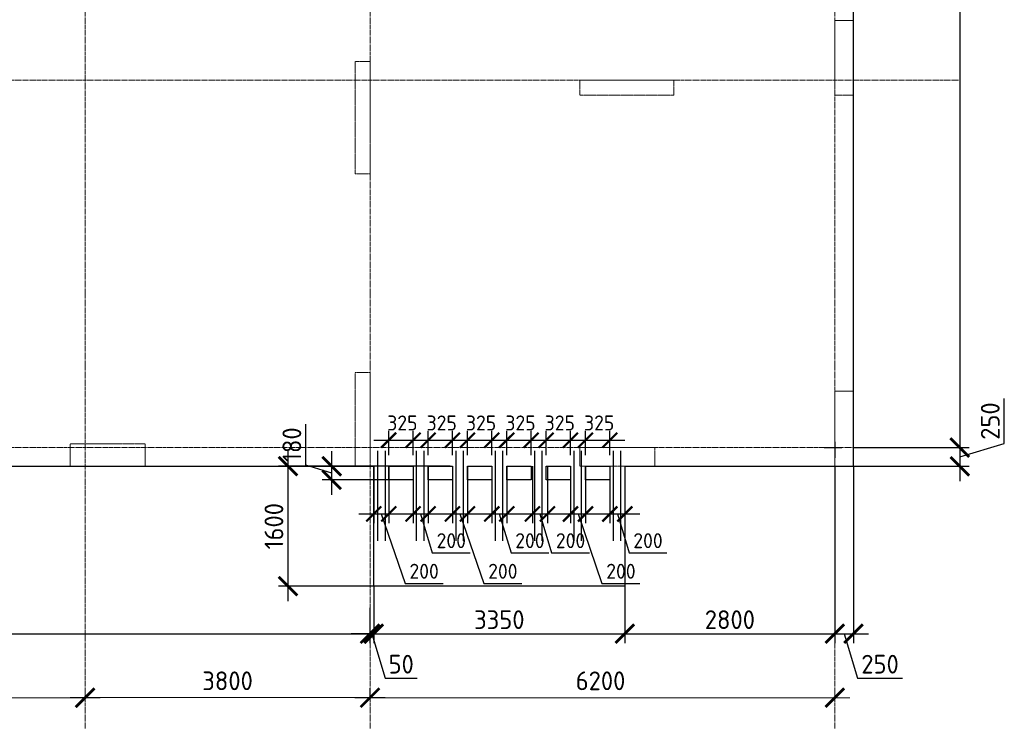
# Model space of a CAD drawing. Header units: millimetres. Extents: x 369815 to 1481759, y -423071 to -27917.
# Tile 222 of 256: x 968205 to 981337, y -93986 to -84624. Entities that reach past the tile are written whole.
import ezdxf

# ---------------------------------------------------------------- set-up
doc = ezdxf.new("R2010")
doc.units = ezdxf.units.MM
for name, pattern in [('______5', [1100, 800, -100, 100, -100]), ('DASHED', [7, 5, -2, 0]), ('осевая', [50.8, 31.75, -6.35, 6.35, -6.35])]:
    doc.linetypes.add(name, pattern=pattern)
for name, color, linetype, lineweight in [('RAZMER', 100, 'Continuous', 15), ('Оси', 40, '______5', 18), ('Перекрытие ж_бетон', 1, 'Continuous', 30), ('РАЗМЕРЫ', 1, 'Continuous', 9)]:
    doc.layers.add(name, color=color, linetype=linetype, lineweight=lineweight)
doc.layers.add('Колонна_ бетон', color=7, linetype='Continuous', lineweight=50, true_color=0xb4b496)
doc.styles.add('GOST-2.304_Type-B', font='GOST_Common.ttf')
doc.dimstyles.new('СПДС', dxfattribs={"dimscale": 100, "dimtxt": 2.5, "dimasz": 2.5, "dimexe": 1.25, "dimexo": 0, "dimtad": 1, "dimdec": 0, "dimtxsty": 'GOST-2.304_Type-B', "dimblk": 'ARCHTICK', "dimcen": 2.5, "dimdle": 2, "dimadec": 0, "dimazin": 2, "dimtfac": 0.75, "dimtdec": 0, "dimtmove": 1, "dimatfit": 3, "dimfxl": 1, "dimtolj": 1, "dimarcsym": 1})

# ---------------------------------------------------------------- blocks, each defined once
blk = doc.blocks.new('_ArchTick')
at = {"color": 0, "linetype": 'ByBlock', "const_width": 0.15}
blk.add_lwpolyline([(-0.5, -0.5), (0.5, 0.5)], dxfattribs=at)
blk = doc.blocks.new('*D2021')
at = {"color": 1, "lineweight": -2, "transparency": 16777216}
for p, q in [((-51905, -346039), (-51905, -345914)), ((-48905, -346039), (-48905, -345914)), ((-52105, -346039), (-48705, -346039))]:
    blk.add_line(p, q, dxfattribs=at)
at = {"layer": 'DEFPOINTS', "color": 0, "transparency": 16777216}
for p in [(-51905, -346039), (-48905, -346039), (-48905, -346039)]:
    blk.add_point(p, dxfattribs=at)
at = {"color": 1, "lineweight": -2, "transparency": 16777216, "xscale": 250, "yscale": 250, "zscale": 250, "rotation": 180}
blk.add_blockref('_ArchTick', (-51905, -346039), dxfattribs=at)
at = {"color": 1, "lineweight": -2, "transparency": 16777216, "xscale": 250, "yscale": 250, "zscale": 250}
blk.add_blockref('_ArchTick', (-48905, -346039), dxfattribs=at)
at = {"color": 1, "transparency": 16777216, "insert": (-50430, -345814), "char_height": 250, "width": 83333.33, "attachment_point": 5, "style": 'GOST-2.304_Type-B'}
blk.add_mtext('\\A1;3000', dxfattribs=at)
blk = doc.blocks.new('*D2022')
at = {"color": 1, "lineweight": -2, "transparency": 16777216}
for p, q in [((-48904.71808, -346038.91005), (-48904.71808, -345913.91005)), ((-45104.71808, -346038.91005), (-45104.71808, -345913.91005)), ((-49104.71808, -346038.91005), (-44904.71808, -346038.91005))]:
    blk.add_line(p, q, dxfattribs=at)
at = {"layer": 'DEFPOINTS', "color": 0, "transparency": 16777216}
for p in [(-48904.71808, -346038.91005), (-45104.71808, -346038.91005), (-45104.71808, -346038.91005)]:
    blk.add_point(p, dxfattribs=at)
at = {"color": 1, "lineweight": -2, "transparency": 16777216, "xscale": 250, "yscale": 250, "zscale": 250, "rotation": 180}
blk.add_blockref('_ArchTick', (-48904.71808, -346038.91005), dxfattribs=at)
at = {"color": 1, "lineweight": -2, "transparency": 16777216, "xscale": 250, "yscale": 250, "zscale": 250}
blk.add_blockref('_ArchTick', (-45104.71808, -346038.91005), dxfattribs=at)
at = {"color": 1, "transparency": 16777216, "insert": (-47004.71808, -345813.91005), "char_height": 250, "width": 83333.3333333, "attachment_point": 5, "style": 'GOST-2.304_Type-B'}
blk.add_mtext('\\A1;3800', dxfattribs=at)
blk = doc.blocks.new('*D2023')
at = {"color": 1, "lineweight": -2, "transparency": 16777216}
for p, q in [((-45105, -346039), (-45105, -345914)), ((-38905, -346039), (-38905, -345914)), ((-45305, -346039), (-38705, -346039))]:
    blk.add_line(p, q, dxfattribs=at)
at = {"layer": 'DEFPOINTS', "color": 0, "transparency": 16777216}
for p in [(-45105, -346039), (-38905, -346039), (-38905, -346039)]:
    blk.add_point(p, dxfattribs=at)
at = {"color": 1, "lineweight": -2, "transparency": 16777216, "xscale": 250, "yscale": 250, "zscale": 250, "rotation": 180}
blk.add_blockref('_ArchTick', (-45105, -346039), dxfattribs=at)
at = {"color": 1, "lineweight": -2, "transparency": 16777216, "xscale": 250, "yscale": 250, "zscale": 250}
blk.add_blockref('_ArchTick', (-38905, -346039), dxfattribs=at)
at = {"color": 1, "transparency": 16777216, "insert": (-42030, -345814), "char_height": 250, "width": 83333.33, "attachment_point": 5, "style": 'GOST-2.304_Type-B'}
blk.add_mtext('\\A1;6200', dxfattribs=at)
blk = doc.blocks.new('*D2039')
at = {"layer": 'DEFPOINTS', "color": 0, "transparency": 16777216}
for p in [(979327, -73933), (979327, -90333), (980744, -90333)]:
    blk.add_point(p, dxfattribs=at)
at = {"layer": 'РАЗМЕРЫ', "color": 0, "lineweight": -2, "transparency": 16777216}
for p, q in [((980744, -73733), (980744, -90533)), ((979327, -73933), (980869, -73933)), ((979327, -90333), (980869, -90333))]:
    blk.add_line(p, q, dxfattribs=at)
at = {"layer": 'РАЗМЕРЫ', "color": 0, "lineweight": -2, "transparency": 16777216, "xscale": 250, "yscale": 250, "zscale": 250}
for p, rotation in [((980744, -73933), 90), ((980744, -90333), 270)]:
    blk.add_blockref('_ArchTick', p, dxfattribs=dict(at, rotation=rotation))
at = {"layer": 'РАЗМЕРЫ', "color": 0, "transparency": 16777216, "insert": (980556, -82133), "char_height": 250, "attachment_point": 5, "rotation": 90, "style": 'GOST-2.304_Type-B'}
blk.add_mtext('\\A1;16400', dxfattribs=at)
blk = doc.blocks.new('*D2040')
at = {"layer": 'DEFPOINTS', "color": 0, "transparency": 16777216}
for p in [(979327, -90333), (979327, -90583), (980744, -90583)]:
    blk.add_point(p, dxfattribs=at)
at = {"layer": 'РАЗМЕРЫ', "color": 0, "lineweight": -2, "transparency": 16777216}
for p, q in [((981337, -90280), (981337, -89680)), ((980744, -90133), (980744, -90783)), ((979327, -90333), (980869, -90333)), ((980744, -90458), (981337, -90280)), ((979327, -90583), (980869, -90583))]:
    blk.add_line(p, q, dxfattribs=at)
at = {"layer": 'РАЗМЕРЫ', "color": 0, "lineweight": -2, "transparency": 16777216, "xscale": 250, "yscale": 250, "zscale": 250}
for p, rotation in [((980744, -90333), 90), ((980744, -90583), 270)]:
    blk.add_blockref('_ArchTick', p, dxfattribs=dict(at, rotation=rotation))
at = {"layer": 'РАЗМЕРЫ', "color": 0, "transparency": 16777216, "insert": (981150, -89980), "char_height": 250, "attachment_point": 5, "rotation": 90, "style": 'GOST-2.304_Type-B'}
blk.add_mtext('\\A1;250', dxfattribs=at)
blk = doc.blocks.new('*D2041')
at = {"layer": 'DEFPOINTS', "color": 0, "transparency": 16777216}
for p in [(979077, -90583), (979327, -90583), (979327, -92817)]:
    blk.add_point(p, dxfattribs=at)
at = {"layer": 'РАЗМЕРЫ', "color": 0, "lineweight": -2, "transparency": 16777216}
for p, q in [((979077, -90583), (979077, -92942)), ((979327, -90583), (979327, -92942)), ((978877, -92817), (979527, -92817)), ((979202, -92817), (979380, -93411)), ((979380, -93411), (979980, -93411))]:
    blk.add_line(p, q, dxfattribs=at)
at = {"layer": 'РАЗМЕРЫ', "color": 0, "lineweight": -2, "transparency": 16777216, "xscale": 250, "yscale": 250, "zscale": 250, "rotation": 180}
blk.add_blockref('_ArchTick', (979077, -92817), dxfattribs=at)
at = {"layer": 'РАЗМЕРЫ', "color": 0, "lineweight": -2, "transparency": 16777216, "xscale": 250, "yscale": 250, "zscale": 250}
blk.add_blockref('_ArchTick', (979327, -92817), dxfattribs=at)
at = {"layer": 'РАЗМЕРЫ', "color": 0, "transparency": 16777216, "insert": (979680, -93224), "char_height": 250, "attachment_point": 5, "style": 'GOST-2.304_Type-B'}
blk.add_mtext('\\A1;250', dxfattribs=at)
blk = doc.blocks.new('подложка стн 1-го этажа')
at = {"layer": 'Колонна_ бетон', "color": 252, "linetype": 'DASHED', "lineweight": 0, "ltscale": 0.5, "true_color": 0x939598, "transparency": 33554687}
for p, q in [((48644, 14862, -200), (48444, 14862, -200)), ((48444, 14862, -200), (48444, 14862, -200)), ((48444, 13362, -200), (48444, 14862, -200)), ((48644, 14862, -200), (48644, 14862, -200)), ((48644, 14862, -200), (48644, 13362, -200)), ((51444, 14412, -200), (51444, 14612, -200)), ((51444, 14612, -200), (51444, 14612, -200)), ((51444, 14612, -200), (52694, 14612, -200)), ((52694, 14612, -200), (52694, 14412, -200)), ((52694, 14612, -200), (52694, 14612, -200)), ((51444, 14412, -200), (51444, 14412, -200)), ((52694, 14412, -200), (51444, 14412, -200)), ((52694, 14412, -200), (52694, 14412, -200)), ((48444, 13362, -200), (48644, 13362, -200)), ((48444, 13362, -200), (48444, 13362, -200)), ((48644, 13362, -200), (48644, 13362, -200)), ((45644, 9762, -200), (44644, 9762, -200)), ((44644, 9762, -200), (44644, 9462, -200)), ((45644, 9462, -200), (45644, 9762, -200)), ((54844, 9712, -200), (54844, 9712, -200)), ((45644, 9462, -200), (44644, 9462, -200)), ((55094, 9462, -200), (55094, 9462, -200))]:
    blk.add_line(p, q, dxfattribs=at)
for points, elevation in [([(54844, 15412), (55094, 15412), (55094, 14412), (54844, 14412)], -560), ([(48444, 10712), (48644, 10712), (48644, 9462), (48444, 9462)], -560), ([(54844, 10462), (55094, 10462), (55094, 9462), (54844, 9462)], -360), ([(51444, 9712), (52444, 9712), (52444, 9462), (51444, 9462)], -360)]:
    blk.add_lwpolyline(points, close=True, dxfattribs=dict(at, elevation=elevation))
blk = doc.blocks.new('*D2124')
at = {"layer": 'DEFPOINTS', "color": 0, "transparency": 16777216}
for p in [(973945, -90583), (971783, -92183), (973776, -92183)]:
    blk.add_point(p, dxfattribs=at)
at = {"layer": 'РАЗМЕРЫ', "color": 0, "lineweight": -2, "transparency": 16777216}
for p, q in [((971783, -90383), (971783, -92383)), ((973945, -90583), (971658, -90583)), ((973776, -92183), (971658, -92183))]:
    blk.add_line(p, q, dxfattribs=at)
at = {"layer": 'РАЗМЕРЫ', "color": 0, "lineweight": -2, "transparency": 16777216, "xscale": 250, "yscale": 250, "zscale": 250}
for p, rotation in [((971783, -90583), 90), ((971783, -92183), 270)]:
    blk.add_blockref('_ArchTick', p, dxfattribs=dict(at, rotation=rotation))
at = {"layer": 'РАЗМЕРЫ', "color": 0, "transparency": 16777216, "insert": (971596, -91383), "char_height": 250, "attachment_point": 5, "rotation": 90, "style": 'GOST-2.304_Type-B'}
blk.add_mtext('\\A1;1600', dxfattribs=at)
blk = doc.blocks.new('*D2125')
at = {"layer": 'DEFPOINTS', "color": 0, "transparency": 16777216}
for p in [(972366, -90583), (973372, -90583, 0), (973201, -90763, 0)]:
    blk.add_point(p, dxfattribs=at)
at = {"layer": 'РАЗМЕРЫ', "color": 0, "lineweight": -2, "transparency": 16777216}
for p, q in [((972022, -90570), (972022, -90020)), ((972366, -90963), (972366, -90383)), ((972366, -90673), (972022, -90570)), ((973372, -90583), (972241, -90583)), ((973201, -90763), (972241, -90763))]:
    blk.add_line(p, q, dxfattribs=at)
at = {"layer": 'РАЗМЕРЫ', "color": 0, "lineweight": -2, "transparency": 16777216, "xscale": 250, "yscale": 250, "zscale": 250}
for p, rotation in [((972366, -90583), 90), ((972366, -90763), 270)]:
    blk.add_blockref('_ArchTick', p, dxfattribs=dict(at, rotation=rotation))
at = {"layer": 'РАЗМЕРЫ', "color": 0, "transparency": 16777216, "insert": (971835, -90295), "char_height": 250, "attachment_point": 5, "rotation": 90, "style": 'GOST-2.304_Type-B'}
blk.add_mtext('\\A1;180', dxfattribs=at)
blk = doc.blocks.new('*D2126')
at = {"layer": 'DEFPOINTS', "color": 0, "transparency": 16777216}
for p in [(976077, -90583, 0), (976277, -90583), (976277, -91219)]:
    blk.add_point(p, dxfattribs=at)
at = {"layer": 'РАЗМЕРЫ', "color": 0, "lineweight": -2, "transparency": 16777216}
for p, q in [((976077, -90583), (976077, -91344)), ((976277, -90583), (976277, -91344)), ((975877, -91219), (976477, -91219)), ((976177, -91219), (976333, -91738)), ((976333, -91738), (976838, -91738))]:
    blk.add_line(p, q, dxfattribs=at)
at = {"layer": 'РАЗМЕРЫ', "color": 0, "lineweight": -2, "transparency": 16777216, "xscale": 200, "yscale": 200, "zscale": 200, "rotation": 180}
blk.add_blockref('_ArchTick', (976077, -91219), dxfattribs=at)
at = {"layer": 'РАЗМЕРЫ', "color": 0, "lineweight": -2, "transparency": 16777216, "xscale": 200, "yscale": 200, "zscale": 200}
blk.add_blockref('_ArchTick', (976277, -91219), dxfattribs=at)
at = {"layer": 'РАЗМЕРЫ', "color": 0, "transparency": 16777216, "insert": (976585, -91576), "char_height": 200, "attachment_point": 5, "style": 'GOST-2.304_Type-B'}
blk.add_mtext('\\A1;200', dxfattribs=at)
blk = doc.blocks.new('*D2127')
at = {"layer": 'DEFPOINTS', "color": 0, "transparency": 16777216}
for p in [(975552, -90583, 0), (975752, -90583), (975752, -91219)]:
    blk.add_point(p, dxfattribs=at)
at = {"layer": 'РАЗМЕРЫ', "color": 0, "lineweight": -2, "transparency": 16777216}
for p, q in [((975552, -90583), (975552, -91344)), ((975752, -90583), (975752, -91344)), ((975352, -91219), (975952, -91219)), ((975652, -91219), (975971, -92147)), ((975971, -92147), (976476, -92147))]:
    blk.add_line(p, q, dxfattribs=at)
at = {"layer": 'РАЗМЕРЫ', "color": 0, "lineweight": -2, "transparency": 16777216, "xscale": 200, "yscale": 200, "zscale": 200, "rotation": 180}
blk.add_blockref('_ArchTick', (975552, -91219), dxfattribs=at)
at = {"layer": 'РАЗМЕРЫ', "color": 0, "lineweight": -2, "transparency": 16777216, "xscale": 200, "yscale": 200, "zscale": 200}
blk.add_blockref('_ArchTick', (975752, -91219), dxfattribs=at)
at = {"layer": 'РАЗМЕРЫ', "color": 0, "transparency": 16777216, "insert": (976224, -91984), "char_height": 200, "attachment_point": 5, "style": 'GOST-2.304_Type-B'}
blk.add_mtext('\\A1;200', dxfattribs=at)
blk = doc.blocks.new('*D2128')
at = {"layer": 'DEFPOINTS', "color": 0, "transparency": 16777216}
for p in [(973452, -90583, 0), (973652, -90583), (973652, -91219)]:
    blk.add_point(p, dxfattribs=at)
at = {"layer": 'РАЗМЕРЫ', "color": 0, "lineweight": -2, "transparency": 16777216}
for p, q in [((973452, -90583), (973452, -91344)), ((973652, -90583), (973652, -91344)), ((973252, -91219), (973852, -91219)), ((973552, -91219), (973708, -91738)), ((973708, -91738), (974213, -91738))]:
    blk.add_line(p, q, dxfattribs=at)
at = {"layer": 'РАЗМЕРЫ', "color": 0, "lineweight": -2, "transparency": 16777216, "xscale": 200, "yscale": 200, "zscale": 200, "rotation": 180}
blk.add_blockref('_ArchTick', (973452, -91219), dxfattribs=at)
at = {"layer": 'РАЗМЕРЫ', "color": 0, "lineweight": -2, "transparency": 16777216, "xscale": 200, "yscale": 200, "zscale": 200}
blk.add_blockref('_ArchTick', (973652, -91219), dxfattribs=at)
at = {"layer": 'РАЗМЕРЫ', "color": 0, "transparency": 16777216, "insert": (973961, -91576), "char_height": 200, "attachment_point": 5, "style": 'GOST-2.304_Type-B'}
blk.add_mtext('\\A1;200', dxfattribs=at)
blk = doc.blocks.new('*D2129')
at = {"layer": 'DEFPOINTS', "color": 0, "transparency": 16777216}
for p in [(972927, -90583, 0), (973127, -90583), (973127, -91219)]:
    blk.add_point(p, dxfattribs=at)
at = {"layer": 'РАЗМЕРЫ', "color": 0, "lineweight": -2, "transparency": 16777216}
for p, q in [((972927, -90583), (972927, -91344)), ((973127, -90583), (973127, -91344)), ((972727, -91219), (973327, -91219)), ((973027, -91219), (973346, -92147)), ((973346, -92147), (973851, -92147))]:
    blk.add_line(p, q, dxfattribs=at)
at = {"layer": 'РАЗМЕРЫ', "color": 0, "lineweight": -2, "transparency": 16777216, "xscale": 200, "yscale": 200, "zscale": 200, "rotation": 180}
blk.add_blockref('_ArchTick', (972927, -91219), dxfattribs=at)
at = {"layer": 'РАЗМЕРЫ', "color": 0, "lineweight": -2, "transparency": 16777216, "xscale": 200, "yscale": 200, "zscale": 200}
blk.add_blockref('_ArchTick', (973127, -91219), dxfattribs=at)
at = {"layer": 'РАЗМЕРЫ', "color": 0, "transparency": 16777216, "insert": (973599, -91984), "char_height": 200, "attachment_point": 5, "style": 'GOST-2.304_Type-B'}
blk.add_mtext('\\A1;200', dxfattribs=at)
blk = doc.blocks.new('*D2130')
at = {"layer": 'DEFPOINTS', "color": 0, "transparency": 16777216}
for p in [(974502, -90583, 0), (974702, -90583), (974702, -91219)]:
    blk.add_point(p, dxfattribs=at)
at = {"layer": 'РАЗМЕРЫ', "color": 0, "lineweight": -2, "transparency": 16777216}
for p, q in [((974502, -90583), (974502, -91344)), ((974702, -90583), (974702, -91344)), ((974302, -91219), (974902, -91219)), ((974602, -91219), (974758, -91738)), ((974758, -91738), (975263, -91738))]:
    blk.add_line(p, q, dxfattribs=at)
at = {"layer": 'РАЗМЕРЫ', "color": 0, "lineweight": -2, "transparency": 16777216, "xscale": 200, "yscale": 200, "zscale": 200, "rotation": 180}
blk.add_blockref('_ArchTick', (974502, -91219), dxfattribs=at)
at = {"layer": 'РАЗМЕРЫ', "color": 0, "lineweight": -2, "transparency": 16777216, "xscale": 200, "yscale": 200, "zscale": 200}
blk.add_blockref('_ArchTick', (974702, -91219), dxfattribs=at)
at = {"layer": 'РАЗМЕРЫ', "color": 0, "transparency": 16777216, "insert": (975010, -91576), "char_height": 200, "attachment_point": 5, "style": 'GOST-2.304_Type-B'}
blk.add_mtext('\\A1;200', dxfattribs=at)
blk = doc.blocks.new('*D2131')
at = {"layer": 'DEFPOINTS', "color": 0, "transparency": 16777216}
for p in [(973977, -90583, 0), (974177, -90583), (974177, -91219)]:
    blk.add_point(p, dxfattribs=at)
at = {"layer": 'РАЗМЕРЫ', "color": 0, "lineweight": -2, "transparency": 16777216}
for p, q in [((973977, -90583), (973977, -91344)), ((974177, -90583), (974177, -91344)), ((973777, -91219), (974377, -91219)), ((974077, -91219), (974396, -92147)), ((974396, -92147), (974901, -92147))]:
    blk.add_line(p, q, dxfattribs=at)
at = {"layer": 'РАЗМЕРЫ', "color": 0, "lineweight": -2, "transparency": 16777216, "xscale": 200, "yscale": 200, "zscale": 200, "rotation": 180}
blk.add_blockref('_ArchTick', (973977, -91219), dxfattribs=at)
at = {"layer": 'РАЗМЕРЫ', "color": 0, "lineweight": -2, "transparency": 16777216, "xscale": 200, "yscale": 200, "zscale": 200}
blk.add_blockref('_ArchTick', (974177, -91219), dxfattribs=at)
at = {"layer": 'РАЗМЕРЫ', "color": 0, "transparency": 16777216, "insert": (974649, -91984), "char_height": 200, "attachment_point": 5, "style": 'GOST-2.304_Type-B'}
blk.add_mtext('\\A1;200', dxfattribs=at)
blk = doc.blocks.new('*D2132')
at = {"layer": 'DEFPOINTS', "color": 0, "transparency": 16777216}
for p in [(975044, -90583, 0), (975244, -90583), (975244, -91219)]:
    blk.add_point(p, dxfattribs=at)
at = {"layer": 'РАЗМЕРЫ', "color": 0, "lineweight": -2, "transparency": 16777216}
for p, q in [((975044, -90583), (975044, -91344)), ((975244, -90583), (975244, -91344)), ((974844, -91219), (975444, -91219)), ((975144, -91219), (975299, -91738)), ((975299, -91738), (975804, -91738))]:
    blk.add_line(p, q, dxfattribs=at)
at = {"layer": 'РАЗМЕРЫ', "color": 0, "lineweight": -2, "transparency": 16777216, "xscale": 200, "yscale": 200, "zscale": 200, "rotation": 180}
blk.add_blockref('_ArchTick', (975044, -91219), dxfattribs=at)
at = {"layer": 'РАЗМЕРЫ', "color": 0, "lineweight": -2, "transparency": 16777216, "xscale": 200, "yscale": 200, "zscale": 200}
blk.add_blockref('_ArchTick', (975244, -91219), dxfattribs=at)
at = {"layer": 'РАЗМЕРЫ', "color": 0, "transparency": 16777216, "insert": (975552, -91576), "char_height": 200, "attachment_point": 5, "style": 'GOST-2.304_Type-B'}
blk.add_mtext('\\A1;200', dxfattribs=at)
blk = doc.blocks.new('*D2133')
at = {"layer": 'DEFPOINTS', "color": 0, "transparency": 16777216}
for p in [(973452, -90235), (973127, -90433), (973452, -90433, 0)]:
    blk.add_point(p, dxfattribs=at)
at = {"layer": 'РАЗМЕРЫ', "color": 0, "lineweight": -2, "transparency": 16777216}
for p, q in [((973127, -90433), (973127, -90110)), ((973452, -90433), (973452, -90110)), ((972927, -90235), (973652, -90235))]:
    blk.add_line(p, q, dxfattribs=at)
at = {"layer": 'РАЗМЕРЫ', "color": 0, "lineweight": -2, "transparency": 16777216, "xscale": 200, "yscale": 200, "zscale": 200, "rotation": 180}
blk.add_blockref('_ArchTick', (973127, -90235), dxfattribs=at)
at = {"layer": 'РАЗМЕРЫ', "color": 0, "lineweight": -2, "transparency": 16777216, "xscale": 200, "yscale": 200, "zscale": 200}
blk.add_blockref('_ArchTick', (973452, -90235), dxfattribs=at)
at = {"layer": 'РАЗМЕРЫ', "color": 0, "transparency": 16777216, "insert": (973309, -90005), "char_height": 200, "attachment_point": 5, "style": 'GOST-2.304_Type-B'}
blk.add_mtext('\\A1;325', dxfattribs=at)
blk = doc.blocks.new('*D2134')
at = {"layer": 'DEFPOINTS', "color": 0, "transparency": 16777216}
for p in [(973977, -90235), (973652, -90433), (973977, -90433, 0)]:
    blk.add_point(p, dxfattribs=at)
at = {"layer": 'РАЗМЕРЫ', "color": 0, "lineweight": -2, "transparency": 16777216}
for p, q in [((973652, -90433), (973652, -90110)), ((973977, -90433), (973977, -90110)), ((973452, -90235), (974177, -90235))]:
    blk.add_line(p, q, dxfattribs=at)
at = {"layer": 'РАЗМЕРЫ', "color": 0, "lineweight": -2, "transparency": 16777216, "xscale": 200, "yscale": 200, "zscale": 200, "rotation": 180}
blk.add_blockref('_ArchTick', (973652, -90235), dxfattribs=at)
at = {"layer": 'РАЗМЕРЫ', "color": 0, "lineweight": -2, "transparency": 16777216, "xscale": 200, "yscale": 200, "zscale": 200}
blk.add_blockref('_ArchTick', (973977, -90235), dxfattribs=at)
at = {"layer": 'РАЗМЕРЫ', "color": 0, "transparency": 16777216, "insert": (973834, -90005), "char_height": 200, "attachment_point": 5, "style": 'GOST-2.304_Type-B'}
blk.add_mtext('\\A1;325', dxfattribs=at)
blk = doc.blocks.new('*D2135')
at = {"layer": 'DEFPOINTS', "color": 0, "transparency": 16777216}
for p in [(974502, -90235), (974177, -90433), (974502, -90433, 0)]:
    blk.add_point(p, dxfattribs=at)
at = {"layer": 'РАЗМЕРЫ', "color": 0, "lineweight": -2, "transparency": 16777216}
for p, q in [((974177, -90433), (974177, -90110)), ((974502, -90433), (974502, -90110)), ((973977, -90235), (974702, -90235))]:
    blk.add_line(p, q, dxfattribs=at)
at = {"layer": 'РАЗМЕРЫ', "color": 0, "lineweight": -2, "transparency": 16777216, "xscale": 200, "yscale": 200, "zscale": 200, "rotation": 180}
blk.add_blockref('_ArchTick', (974177, -90235), dxfattribs=at)
at = {"layer": 'РАЗМЕРЫ', "color": 0, "lineweight": -2, "transparency": 16777216, "xscale": 200, "yscale": 200, "zscale": 200}
blk.add_blockref('_ArchTick', (974502, -90235), dxfattribs=at)
at = {"layer": 'РАЗМЕРЫ', "color": 0, "transparency": 16777216, "insert": (974359, -90005), "char_height": 200, "attachment_point": 5, "style": 'GOST-2.304_Type-B'}
blk.add_mtext('\\A1;325', dxfattribs=at)
blk = doc.blocks.new('*D2136')
at = {"layer": 'DEFPOINTS', "color": 0, "transparency": 16777216}
for p in [(975026, -90235), (974701, -90433), (975026, -90433, 0)]:
    blk.add_point(p, dxfattribs=at)
at = {"layer": 'РАЗМЕРЫ', "color": 0, "lineweight": -2, "transparency": 16777216}
for p, q in [((974701, -90433), (974701, -90110)), ((975026, -90433), (975026, -90110)), ((974501, -90235), (975226, -90235))]:
    blk.add_line(p, q, dxfattribs=at)
at = {"layer": 'РАЗМЕРЫ', "color": 0, "lineweight": -2, "transparency": 16777216, "xscale": 200, "yscale": 200, "zscale": 200, "rotation": 180}
blk.add_blockref('_ArchTick', (974701, -90235), dxfattribs=at)
at = {"layer": 'РАЗМЕРЫ', "color": 0, "lineweight": -2, "transparency": 16777216, "xscale": 200, "yscale": 200, "zscale": 200}
blk.add_blockref('_ArchTick', (975026, -90235), dxfattribs=at)
at = {"layer": 'РАЗМЕРЫ', "color": 0, "transparency": 16777216, "insert": (974884, -90005), "char_height": 200, "attachment_point": 5, "style": 'GOST-2.304_Type-B'}
blk.add_mtext('\\A1;325', dxfattribs=at)
blk = doc.blocks.new('*D2137')
at = {"layer": 'DEFPOINTS', "color": 0, "transparency": 16777216}
for p in [(975551, -90235), (975226, -90433), (975551, -90433, 0)]:
    blk.add_point(p, dxfattribs=at)
at = {"layer": 'РАЗМЕРЫ', "color": 0, "lineweight": -2, "transparency": 16777216}
for p, q in [((975226, -90433), (975226, -90110)), ((975551, -90433), (975551, -90110)), ((975026, -90235), (975751, -90235))]:
    blk.add_line(p, q, dxfattribs=at)
at = {"layer": 'РАЗМЕРЫ', "color": 0, "lineweight": -2, "transparency": 16777216, "xscale": 200, "yscale": 200, "zscale": 200, "rotation": 180}
blk.add_blockref('_ArchTick', (975226, -90235), dxfattribs=at)
at = {"layer": 'РАЗМЕРЫ', "color": 0, "lineweight": -2, "transparency": 16777216, "xscale": 200, "yscale": 200, "zscale": 200}
blk.add_blockref('_ArchTick', (975551, -90235), dxfattribs=at)
at = {"layer": 'РАЗМЕРЫ', "color": 0, "transparency": 16777216, "insert": (975409, -90005), "char_height": 200, "attachment_point": 5, "style": 'GOST-2.304_Type-B'}
blk.add_mtext('\\A1;325', dxfattribs=at)
blk = doc.blocks.new('*D2138')
at = {"layer": 'DEFPOINTS', "color": 0, "transparency": 16777216}
for p in [(976076, -90235), (975751, -90433), (976076, -90433, 0)]:
    blk.add_point(p, dxfattribs=at)
at = {"layer": 'РАЗМЕРЫ', "color": 0, "lineweight": -2, "transparency": 16777216}
for p, q in [((975751, -90433), (975751, -90110)), ((976076, -90433), (976076, -90110)), ((975551, -90235), (976276, -90235))]:
    blk.add_line(p, q, dxfattribs=at)
at = {"layer": 'РАЗМЕРЫ', "color": 0, "lineweight": -2, "transparency": 16777216, "xscale": 200, "yscale": 200, "zscale": 200, "rotation": 180}
blk.add_blockref('_ArchTick', (975751, -90235), dxfattribs=at)
at = {"layer": 'РАЗМЕРЫ', "color": 0, "lineweight": -2, "transparency": 16777216, "xscale": 200, "yscale": 200, "zscale": 200}
blk.add_blockref('_ArchTick', (976076, -90235), dxfattribs=at)
at = {"layer": 'РАЗМЕРЫ', "color": 0, "transparency": 16777216, "insert": (975934, -90005), "char_height": 200, "attachment_point": 5, "style": 'GOST-2.304_Type-B'}
blk.add_mtext('\\A1;325', dxfattribs=at)
blk = doc.blocks.new('*D2167')
at = {"layer": 'DEFPOINTS', "color": 0, "transparency": 16777216}
for p in [(972927, -92183), (976277, -92183), (976277, -92817)]:
    blk.add_point(p, dxfattribs=at)
at = {"layer": 'РАЗМЕРЫ', "color": 0, "lineweight": -2, "transparency": 16777216}
for p, q in [((972927, -92183), (972927, -92942)), ((976277, -92183), (976277, -92942)), ((972727, -92817), (976477, -92817))]:
    blk.add_line(p, q, dxfattribs=at)
at = {"layer": 'РАЗМЕРЫ', "color": 0, "lineweight": -2, "transparency": 16777216, "xscale": 250, "yscale": 250, "zscale": 250, "rotation": 180}
blk.add_blockref('_ArchTick', (972927, -92817), dxfattribs=at)
at = {"layer": 'РАЗМЕРЫ', "color": 0, "lineweight": -2, "transparency": 16777216, "xscale": 250, "yscale": 250, "zscale": 250}
blk.add_blockref('_ArchTick', (976277, -92817), dxfattribs=at)
at = {"layer": 'РАЗМЕРЫ', "color": 0, "transparency": 16777216, "insert": (974602, -92630), "char_height": 250, "attachment_point": 5, "style": 'GOST-2.304_Type-B'}
blk.add_mtext('\\A1;3350', dxfattribs=at)
blk = doc.blocks.new('*D2168')
at = {"layer": 'DEFPOINTS', "color": 0, "transparency": 16777216}
for p in [(979077, -91555), (976277, -92183), (979077, -92817)]:
    blk.add_point(p, dxfattribs=at)
at = {"layer": 'РАЗМЕРЫ', "color": 0, "lineweight": -2, "transparency": 16777216}
for p, q in [((979077, -91555), (979077, -92942)), ((976277, -92183), (976277, -92942)), ((976077, -92817), (979277, -92817))]:
    blk.add_line(p, q, dxfattribs=at)
at = {"layer": 'РАЗМЕРЫ', "color": 0, "lineweight": -2, "transparency": 16777216, "xscale": 250, "yscale": 250, "zscale": 250, "rotation": 180}
blk.add_blockref('_ArchTick', (976277, -92817), dxfattribs=at)
at = {"layer": 'РАЗМЕРЫ', "color": 0, "lineweight": -2, "transparency": 16777216, "xscale": 250, "yscale": 250, "zscale": 250}
blk.add_blockref('_ArchTick', (979077, -92817), dxfattribs=at)
at = {"layer": 'РАЗМЕРЫ', "color": 0, "transparency": 16777216, "insert": (977677, -92630), "char_height": 250, "attachment_point": 5, "style": 'GOST-2.304_Type-B'}
blk.add_mtext('\\A1;2800', dxfattribs=at)
blk = doc.blocks.new('*D2140')
at = {"layer": 'DEFPOINTS', "color": 0, "transparency": 16777216}
for p in [(959377, -92238), (972877, -92472), (972877, -92817)]:
    blk.add_point(p, dxfattribs=at)
at = {"layer": 'РАЗМЕРЫ', "color": 0, "lineweight": -2, "transparency": 16777216}
for p, q in [((959377, -92238), (959377, -92942)), ((972877, -92472), (972877, -92942)), ((959177, -92817), (973077, -92817))]:
    blk.add_line(p, q, dxfattribs=at)
at = {"layer": 'РАЗМЕРЫ', "color": 0, "lineweight": -2, "transparency": 16777216, "xscale": 250, "yscale": 250, "zscale": 250, "rotation": 180}
blk.add_blockref('_ArchTick', (959377, -92817), dxfattribs=at)
at = {"layer": 'РАЗМЕРЫ', "color": 0, "lineweight": -2, "transparency": 16777216, "xscale": 250, "yscale": 250, "zscale": 250}
blk.add_blockref('_ArchTick', (972877, -92817), dxfattribs=at)
at = {"layer": 'РАЗМЕРЫ', "color": 0, "transparency": 16777216, "insert": (966127, -92630), "char_height": 250, "attachment_point": 5, "style": 'GOST-2.304_Type-B'}
blk.add_mtext('\\A1;13500', dxfattribs=at)
blk = doc.blocks.new('*D2141')
at = {"layer": 'DEFPOINTS', "color": 0, "transparency": 16777216}
for p in [(972877, -92472), (972927, -92489), (972927, -92817)]:
    blk.add_point(p, dxfattribs=at)
at = {"layer": 'РАЗМЕРЫ', "color": 0, "lineweight": -2, "transparency": 16777216}
for p, q in [((972877, -92472), (972877, -92942)), ((972927, -92489), (972927, -92942)), ((972877, -92817), (972627, -92817)), ((972877, -92817), (972927, -92817)), ((972877, -92817), (972927, -92817)), ((972902, -92817), (973080, -93411)), ((972927, -92817), (973177, -92817)), ((973080, -93411), (973505, -93411))]:
    blk.add_line(p, q, dxfattribs=at)
at = {"layer": 'РАЗМЕРЫ', "color": 0, "lineweight": -2, "transparency": 16777216, "xscale": 250, "yscale": 250, "zscale": 250}
blk.add_blockref('_ArchTick', (972877, -92817), dxfattribs=at)
at = {"layer": 'РАЗМЕРЫ', "color": 0, "lineweight": -2, "transparency": 16777216, "xscale": 250, "yscale": 250, "zscale": 250, "rotation": 180}
blk.add_blockref('_ArchTick', (972927, -92817), dxfattribs=at)
at = {"layer": 'РАЗМЕРЫ', "color": 0, "transparency": 16777216, "insert": (973293, -93224), "char_height": 250, "attachment_point": 5, "style": 'GOST-2.304_Type-B'}
blk.add_mtext('\\A1;50', dxfattribs=at)
blk = doc.blocks.new('отв +6900')
for p, q in [((-219204, -184619), (-218966, -184619)), ((-219061, -184544), (-219061, -184758))]:
    blk.add_line(p, q)
blk = doc.blocks.new('оси блок 2')
at = {"layer": 'Оси', "color": 16, "linetype": 'осевая', "lineweight": 0, "transparency": 33554687}
for p, q in [((-48904.7, -322543), (-48904.7, -347914.1)), ((-45104.7, -322543), (-45104.7, -347914.1)), ((-38904.7, -322543), (-38904.7, -347914.1)), ((-89822.3, -337801.3), (-37238.5, -337801.3)), ((-89822.3, -342701.3), (-37238.5, -342701.3))]:
    blk.add_line(p, q, dxfattribs=at)
for base, p1, p2, picture, middle in [((-48904.7, -346038.9), (-51904.7, -346038.9), (-48904.7, -346038.9), '*D2021', (-50429.9, -346038.9)), ((-45104.7, -346038.9), (-48904.7, -346038.9), (-45104.7, -346038.9), '*D2022', (-47004.7, -346038.9)), ((-38904.7, -346038.9), (-45104.7, -346038.9), (-38904.7, -346038.9), '*D2023', (-42029.9, -346038.9))]:
    dim = blk.add_linear_dim(base=base, p1=p1, p2=p2, dimstyle='СПДС', override={"dimgap": 1})
    dim.commit()
    dim.dimension.update_dxf_attribs({"geometry": picture, "text_midpoint": middle, "dimtype": 128})

msp = doc.modelspace()

# ---------------------------------------------------------------- linework, layer by layer
at = {"layer": 'RAZMER', "lineweight": 30}
for points, elevation in [([(972977.7, -90377.4), (972977.7, -91577.4)], 0.1), ([(973077.7, -90377.4), (973077.7, -91577.4)], 0.1), ([(973494.9, -90377.4), (973494.9, -91577.4)], 0.1), ([(973594.9, -90377.4), (973594.9, -91577.4)], 0.1), ([(974019.9, -90377.4), (974019.9, -91577.4)], 0.1), ([(974119.9, -90377.4), (974119.9, -91577.4)], 0.1), ([(974545, -90377.4), (974545, -91577.4)], 0), ([(974645, -90377.4), (974645, -91577.4)], 0), ([(975069.9, -90377.4), (975069.9, -91577.4)], 0.2), ([(975169.9, -90377.4), (975169.9, -91577.4)], 0.2), ([(975594.9, -90377.4), (975594.9, -91577.4)], 0.2), ([(975694.9, -90377.4), (975694.9, -91577.4)], 0.2), ([(976119.9, -90377.4), (976119.8, -91577.4)], 0.1), ([(976219.9, -90377.4), (976219.8, -91577.4)], 0.1)]:
    msp.add_lwpolyline(points, dxfattribs=dict(at, elevation=elevation))
at = {"layer": 'Перекрытие ж_бетон'}
for p, q in [((972927.3, -92183.2, -360), (972927.3, -90583.2, -360)), ((976277.3, -90583.2, -360), (976277.3, -92183.2, -360)), ((976277.3, -92183.2, -360), (972927.3, -92183.2, -360))]:
    msp.add_line(p, q, dxfattribs=at)
at = {"layer": 'Перекрытие ж_бетон', "elevation": -360}
for points in [[(976277.3, -90583.2), (979327.3, -90583.2), (979327.3, -73683.2), (969277.3, -73683.2), (969277.3, -73683.2), (965927.3, -73683.2), (965927.3, -73683.2), (964127.3, -73683.2)], [(959327.3, -90583.2), (965977.3, -90583.2), (965977.3, -90583.2), (969326.8, -90583.2), (969326.8, -90583.2), (972927.3, -90583.2)]]:
    msp.add_lwpolyline(points, dxfattribs=at)
at = {"layer": 'Перекрытие ж_бетон'}
for points, elevation in [([(973452.3, -90763.1), (973127.3, -90763.1), (973126.5, -90583.2), (973451.5, -90583.2)], -360), ([(973977.4, -90763.1), (973652.4, -90763.1), (973651.6, -90583.2), (973976.6, -90583.2)], -360.1), ([(974502.3, -90763.1), (974177.3, -90763.1), (974176.5, -90583.2), (974501.5, -90583.2)], -360), ([(975027.4, -90763.1), (974702.4, -90763.1), (974701.6, -90583.2), (975026.6, -90583.2)], -360.1), ([(975552.2, -90763.1), (975227.2, -90763.1), (975226.5, -90583.2), (975551.5, -90583.2)], -360.1), ([(976076.5, -90763.1), (975751.5, -90763.2), (975751.5, -90583.2), (976076.5, -90583.2)], -359.9)]:
    msp.add_lwpolyline(points, close=True, dxfattribs=dict(at, elevation=elevation))

# ---------------------------------------------------------------- block references
for name, p in [('подложка стн 1-го этажа', (924233.4, -100045, 200)), ('отв +6900', (1198138.2, 94285.9, -160))]:
    msp.add_blockref(name, p)
at = {"layer": 'РАЗМЕРЫ'}
msp.add_blockref('оси блок 2', (1017982, 252368.1, -360), dxfattribs=at)

# ---------------------------------------------------------------- dimensions: what is measured, and where the dimension line sits
for base, p1, p2, angle, override, picture, middle in [((980743.5, -90333.2, -360), (979327.3, -73933.2, -360), (979327.3, -90333.2, -360), 90, {"dimrnd": 5}, '*D2039', (980556, -82133.2, -360)), ((980743.5, -90583.2, -360), (979327.3, -90333.2, -360), (979327.3, -90583.2, -360), 90, {"dimrnd": 5}, '*D2040', (981149.8, -90217.6, -360)), ((972366, -90583.2, -360), (973200.6, -90763.1, -360), (973372.3, -90583.2, -360), 270, {"dimrnd": 5}, '*D2125', (971834.8, -90507.5, -360)), ((971783.2, -92183.2, -360), (973945.4, -90583.2, -360), (973776.3, -92183.2, -360), 90, {"dimrnd": 5}, '*D2124', (971595.7, -91383.2, -360)), ((973652.4, -91219.3, -360.1), (973452.4, -90583.2, -360.1), (973652.4, -90583.2, -360.1), 180, {"dimtxt": 2, "dimasz": 2, "dimrnd": 5}, '*D2128', (973770.5, -91575.6, -360.1)), ((974702.4, -91219.3, -360.1), (974502.4, -90583.2, -360.1), (974702.4, -90583.2, -360.1), 180, {"dimtxt": 2, "dimasz": 2, "dimrnd": 5}, '*D2130', (974820.5, -91575.6, -360.1)), ((975243.6, -91219.3, -360), (975043.6, -90583.2, -360), (975243.6, -90583.2, -360), 180, {"dimtxt": 2, "dimasz": 2, "dimrnd": 5}, '*D2132', (975361.7, -91575.6, -360)), ((976277.3, -91219.3, -360), (976077.3, -90583.2, -360), (976277.3, -90583.2, -360), 180, {"dimtxt": 2, "dimasz": 2, "dimrnd": 5}, '*D2126', (976395.4, -91575.6, -360))]:
    dim = msp.add_linear_dim(base=base, p1=p1, p2=p2, angle=angle, dimstyle='СПДС', override=override, dxfattribs=at)
    dim.commit()
    dim.dimension.update_dxf_attribs({"geometry": picture, "text_midpoint": middle})
for base, p1, p2, picture, middle in [((973451.5, -90234.6, -360), (973126.5, -90433.2, -360), (973451.5, -90433.2, -360), '*D2133', (973309, -90168, -360)), ((973976.5, -90234.6, -360), (973651.5, -90433.2, -360), (973976.5, -90433.2, -360), '*D2134', (973834, -90168, -360)), ((974501.5, -90234.6, -360), (974176.5, -90433.2, -360), (974501.5, -90433.2, -360), '*D2135', (974359, -90168, -360)), ((975026.5, -90234.6, -360), (974701.5, -90433.2, -360), (975026.5, -90433.2, -359.9), '*D2136', (974884, -90168, -360)), ((975551.5, -90234.6, -359.9), (975226.5, -90433.2, -359.9), (975551.5, -90433.2, -359.9), '*D2137', (975409, -90168, -359.9)), ((976076.5, -90234.6, -359.9), (975751.5, -90433.2, -359.9), (976076.5, -90433.2, -359.9), '*D2138', (975933.9, -90168, -359.9))]:
    dim = msp.add_linear_dim(base=base, p1=p1, p2=p2, dimstyle='СПДС', override={"dimtxt": 2, "dimasz": 2, "dimrnd": 5}, dxfattribs=at)
    dim.commit()
    dim.dimension.update_dxf_attribs({"geometry": picture, "text_midpoint": middle, "dimtype": 160})
for base, p1, p2, picture, middle in [((973127.3, -91219.3, -360), (972927.3, -90583.2, -360), (973127.3, -90583.2, -360), '*D2129', (973408.9, -92146.6, -360)), ((974177.3, -91219.3, -360), (973977.3, -90583.2, -360), (974177.3, -90583.2, -360), '*D2131', (974458.9, -92146.6, -360)), ((975752.2, -91219.3, -359.9), (975552.2, -90583.2, -359.9), (975752.2, -90583.2, -359.9), '*D2127', (976033.9, -92146.6, -359.9))]:
    dim = msp.add_linear_dim(base=base, p1=p1, p2=p2, angle=180, dimstyle='СПДС', override={"dimtxt": 2, "dimasz": 2, "dimrnd": 5}, dxfattribs=at)
    dim.commit()
    dim.dimension.update_dxf_attribs({"geometry": picture, "text_midpoint": middle, "dimtype": 160})
for base, p1, p2, picture, middle in [((979327.3, -92817.3, -360), (979077.3, -90583.2, -360), (979327.3, -90583.2, -360), '*D2041', (979442.9, -93223.5, -360)), ((979077.3, -92817.3, -360), (976277.3, -92183.2, -360), (979077.3, -91555.2, -360), '*D2168', (977677.3, -92629.8, -360)), ((976277.3, -92817.3, -360), (972927.3, -92183.2, -360), (976277.3, -92183.2, -360), '*D2167', (974602.3, -92629.8, -360)), ((972877.3, -92817.3, -360), (959377.3, -92238.1, -360), (972877.3, -92471.6, -360), '*D2140', (966127.3, -92629.8, -360)), ((972927.3, -92817.3, -360), (972877.3, -92471.6, -360), (972927.3, -92488.6, -360), '*D2141', (973142.9, -93223.5, -360))]:
    dim = msp.add_linear_dim(base=base, p1=p1, p2=p2, dimstyle='СПДС', override={"dimrnd": 5}, dxfattribs=at)
    dim.commit()
    dim.dimension.update_dxf_attribs({"geometry": picture, "text_midpoint": middle})

doc.saveas('drawing.dxf')
